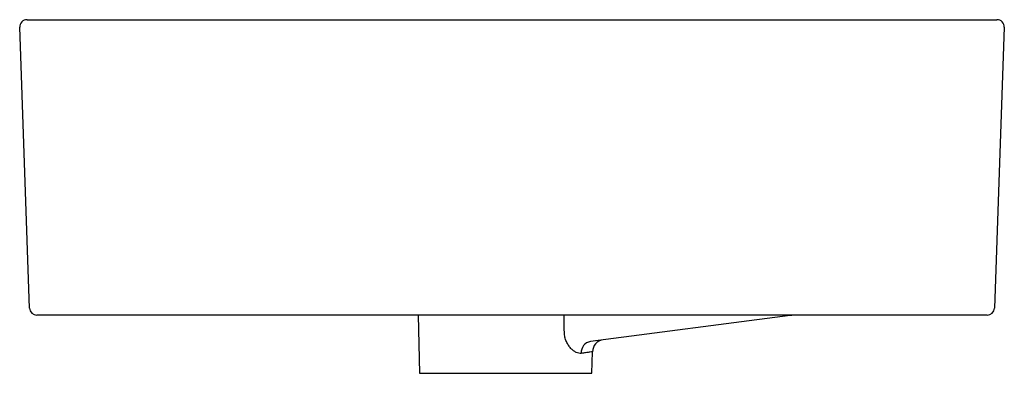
# Model space of a CAD drawing. Header units: millimetres. Extents: x 4629.86 to 4630.26, y 2423.368 to 2423.511.
import ezdxf

# ---------------------------------------------------------------- set-up
doc = ezdxf.new("R2010")
doc.units = ezdxf.units.MM
doc.layers.add('SANINDUSA', color=3, linetype='Continuous')

msp = doc.modelspace()

# ---------------------------------------------------------------- linework, layer by layer
at = {"layer": 'SANINDUSA'}
for p, q in [((4629.863870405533, 2423.394329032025), (4629.859889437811, 2423.508329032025)), ((4629.862887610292, 2423.511433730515), (4629.897366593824, 2423.511433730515)), ((4629.897366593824, 2423.511433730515), (4630.222195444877, 2423.511433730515)), ((4630.222195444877, 2423.511433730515), (4630.256674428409, 2423.511433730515)), ((4630.25967260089, 2423.508329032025), (4630.255691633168, 2423.394329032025)), ((4629.901347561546, 2423.391433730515), (4629.866868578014, 2423.391433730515)), ((4630.218214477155, 2423.391433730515), (4629.901347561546, 2423.391433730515)), ((4630.021732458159, 2423.391433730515), (4630.022257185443, 2423.367821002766)), ((4630.172772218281, 2423.39126856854), (4630.09161653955, 2423.380773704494)), ((4630.252693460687, 2423.391433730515), (4630.218214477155, 2423.391433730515)), ((4630.092257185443, 2423.367821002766), (4630.092451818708, 2423.376579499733)), ((4630.022257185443, 2423.367821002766), (4630.092257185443, 2423.367821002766))]:
    msp.add_line(p, q, dxfattribs=at)
at = {"layer": 'SANINDUSA', "flags": 128}
msp.add_lwpolyline([(4630.172772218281, 2423.39126856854), (4630.172786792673, 2423.391360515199), (4630.172786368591, 2423.391433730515)], dxfattribs=at)
at = {"layer": 'SANINDUSA'}
for centre, radius, start, end in [((4629.862887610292, 2423.508433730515), 0.003000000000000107, 90, 182.0000000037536), ((4630.256674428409, 2423.508433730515), 0.003000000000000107, 357.9999999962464, 90), ((4629.866868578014, 2423.394433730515), 0.003000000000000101, 182.0000000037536, 270), ((4630.252693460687, 2423.394433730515), 0.003000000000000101, 270, 357.9999999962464), ((4630.175337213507, 2423.371433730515), 0.02, 90, 97.36846441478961), ((4630.092490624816, 2423.376251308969), 0.004606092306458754, 100.9391988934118, 184.0489509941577), ((4630.097450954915, 2423.376486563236), 0.00500000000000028, 97.36846441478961, 178.9349648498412)]:
    msp.add_arc(centre, radius, start, end, dxfattribs=at)
for points, knots in [([(4630.081053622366, 2423.384427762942), (4630.081019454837, 2423.386092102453), (4630.080971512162, 2423.388427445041), (4630.080921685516, 2423.390762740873), (4630.080907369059, 2423.391433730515)], [0, 0, 0, 0, 0.7126746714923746, 0.9999999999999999, 0.9999999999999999, 0.9999999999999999, 0.9999999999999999]), ([(4630.087896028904, 2423.375926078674), (4630.087574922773, 2423.375878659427), (4630.087242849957, 2423.375891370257), (4630.086557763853, 2423.37602440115), (4630.086204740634, 2423.376144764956), (4630.085660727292, 2423.37640645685), (4630.085476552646, 2423.376507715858), (4630.085111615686, 2423.376733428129), (4630.084930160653, 2423.37685811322), (4630.084389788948, 2423.37726702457), (4630.084034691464, 2423.377585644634), (4630.083343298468, 2423.3783220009), (4630.083004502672, 2423.378744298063), (4630.08238728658, 2423.379669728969), (4630.082105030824, 2423.380176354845), (4630.081619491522, 2423.381287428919), (4630.081423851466, 2423.381874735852), (4630.0812154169, 2423.382808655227), (4630.081160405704, 2423.383129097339), (4630.081083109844, 2423.38377324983), (4630.08106035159, 2423.384098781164), (4630.081053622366, 2423.384427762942)], [0, 0, 0, 0, 0.1250000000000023, 0.1250000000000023, 0.2500000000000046, 0.2500000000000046, 0.3125000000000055, 0.3125000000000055, 0.3750000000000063, 0.3750000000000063, 0.5000000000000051, 0.5000000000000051, 0.6250000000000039, 0.6250000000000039, 0.7500000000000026, 0.7500000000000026, 0.8750000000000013, 0.8750000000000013, 0.9375000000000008, 0.9375000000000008, 1, 1, 1, 1]), ([(4630.092451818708, 2423.376579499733), (4630.09231235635, 2423.376578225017), (4630.092381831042, 2423.376588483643), (4630.091556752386, 2423.376466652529), (4630.090007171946, 2423.376237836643), (4630.08849636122, 2423.376014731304), (4630.087896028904, 2423.375926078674)], [0, 0, 0, 0, 0.1307204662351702, 0.4517996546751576, 0.7821683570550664, 1, 1, 1, 1])]:
    msp.add_open_spline(points, degree=3, knots=knots, dxfattribs=at)

doc.saveas('drawing.dxf')
